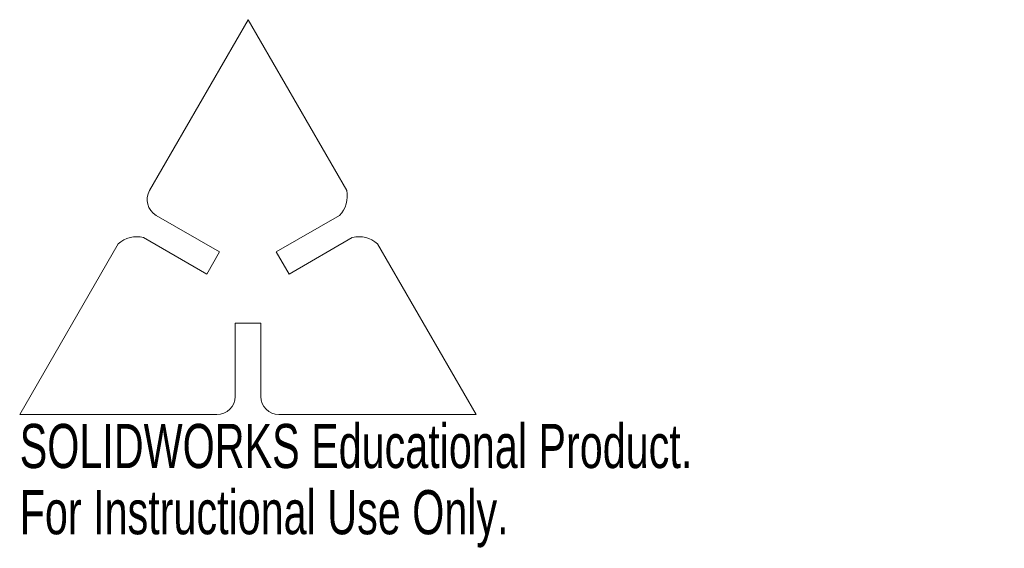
# Model space of a CAD drawing. Header units: millimetres. Extents: x -25 to 83, y -42 to 16.
import ezdxf

# ---------------------------------------------------------------- set-up
doc = ezdxf.new("R2010")
doc.units = ezdxf.units.MM
doc.styles.add('SLDTEXTSTYLE0', font='TXT', dxfattribs={"width": 0.7})

msp = doc.modelspace()

# ---------------------------------------------------------------- linework, layer by layer
at = {"color": 7, "linetype": 'Continuous', "lineweight": 15}
for p, q in [((-10.77, -2.32), (0.03, 16.38)), ((0.03, 16.38), (10.83, -2.32)), ((-3.11, -9.06), (-10.04, -5.06)), ((10.04, -5.06), (3.11, -9.06)), ((-11.44, -7.48), (-4.51, -11.48)), ((4.51, -11.48), (11.44, -7.48)), ((-25, -26.87), (-14.2, -8.16)), ((14.2, -8.16), (25, -26.87)), ((-4.51, -11.48), (-3.11, -9.06)), ((3.11, -9.06), (4.51, -11.48)), ((-1.4, -16.87), (-1.4, -24.87)), ((1.4, -16.87), (-1.4, -16.87)), ((1.4, -24.87), (1.4, -16.87)), ((-3.4, -26.87), (-25, -26.87)), ((25, -26.87), (3.4, -26.87))]:
    msp.add_line(p, q, dxfattribs=at)
for centre, radius, start, end in [((-9.04, -3.32), 2, 150, 240), ((7.84, -2.94), 3.05, 315.9955, 11.6212), ((-12.18, -10.44), 3.05, 75.9955, 131.6212), ((12.18, -10.44), 3.05, 48.3788, 104.0045), ((-3.4, -24.87), 2, 270, 0), ((3.4, -24.87), 2, 180, 270)]:
    msp.add_arc(centre, radius, start, end, dxfattribs=at)

# ---------------------------------------------------------------- texts
at = {"color": 7, "linetype": 'Continuous', "char_height": 4.8336, "attachment_point": 1, "style": 'SLDTEXTSTYLE0'}
for s, insert in [('SOLIDWORKS Educational Product.', (-25, -27.89)), ('For Instructional Use Only.', (-25, -35.14))]:
    msp.add_mtext(s, dxfattribs=dict(at, insert=insert))

doc.saveas('drawing.dxf')
